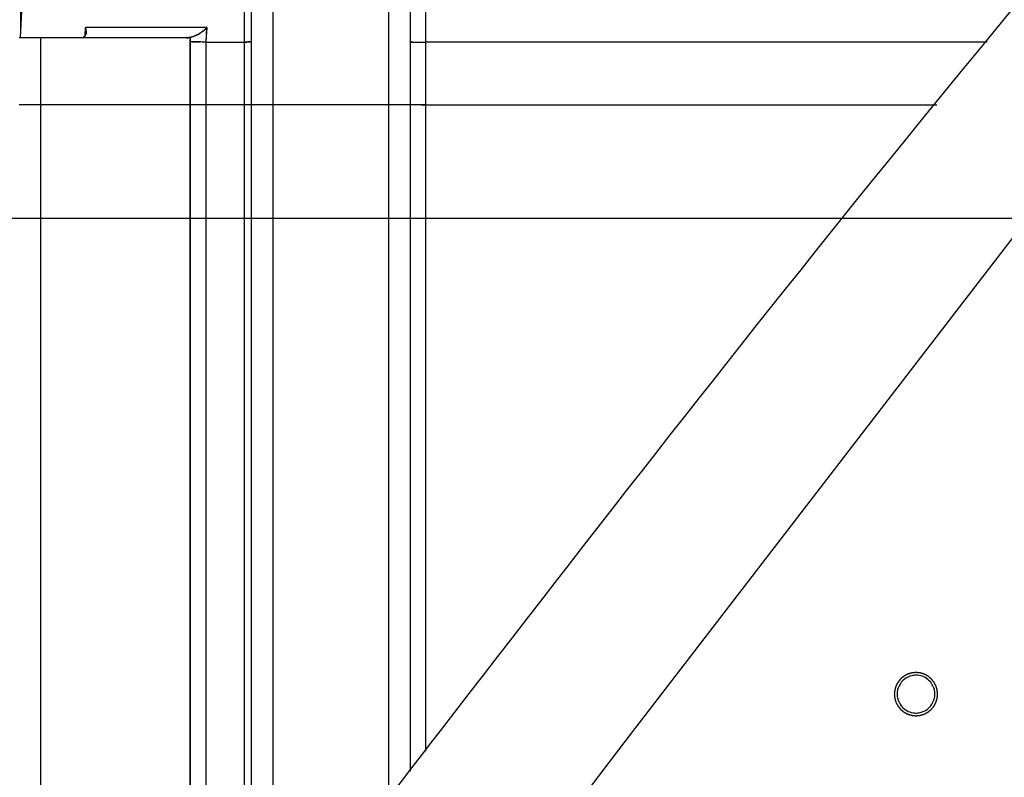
# Model space of a CAD drawing. Header units: millimetres. Extents: x 4086 to 10416, y 123 to 1549.
# Tile 91 of 256: x 6972 to 6995, y 745 to 762. Entities that reach past the tile are written whole.
import ezdxf

# ---------------------------------------------------------------- set-up
doc = ezdxf.new("R2010")
doc.units = ezdxf.units.MM
doc.layers.add('外形图', color=7, linetype='Continuous')
doc.layers.add('尺寸标注', color=7, linetype='Continuous')
doc.styles.add('思源黑', font='SourceHanSansCN-Normal.ttf')
doc.dimstyles.new('尺寸标注_1_4比例中六', dxfattribs={"dimtxt": 10, "dimasz": 8, "dimexe": 2, "dimexo": 1.5, "dimgap": 1, "dimtad": 1, "dimdec": 1, "dimlfac": 4, "dimdsep": 46, "dimtxsty": '思源黑', "dimcen": 0.09, "dimadec": 0, "dimazin": 0, "dimtp": 0.01, "dimtm": 0.01, "dimtfac": 1, "dimtdec": 1, "dimtofl": 0, "dimtmove": 0, "dimatfit": 3, "dimfxl": 1, "dimtolj": 1, "dimarcsym": 0})

# ---------------------------------------------------------------- blocks, each defined once
blk = doc.blocks.new('*D638')
at = {"layer": 'Defpoints', "color": 0}
for p in [(7256.283, 979.882), (6993.033, 633.257), (6993.033, 567.419)]:
    blk.add_point(p, dxfattribs=at)
at = {"layer": '尺寸标注', "color": 0, "lineweight": -2}
for p, q in [((7256.283, 978.382), (7256.283, 565.419)), ((6993.033, 631.757), (6993.033, 565.419)), ((7248.283, 567.419), (7001.033, 567.419))]:
    blk.add_line(p, q, dxfattribs=at)
at = {"layer": '尺寸标注', "color": 0}
for points in [[(7001.033, 568.752), (7001.033, 566.085), (6993.033, 567.419)], [(7248.283, 566.085), (7248.283, 568.752), (7256.283, 567.419)]]:
    blk.add_solid(points, dxfattribs=at)
at = {"layer": '尺寸标注', "color": 0, "insert": (7124.658, 573.603), "char_height": 10, "attachment_point": 5, "style": '思源黑'}
blk.add_mtext('\\A1;1053', dxfattribs=at)
blk = doc.blocks.new('*D640')
at = {"layer": 'Defpoints', "color": 0}
for p in [(7001.717, 757.501), (6878.883, 632.507), (6943.654, 632.507)]:
    blk.add_point(p, dxfattribs=at)
at = {"layer": '尺寸标注', "color": 0, "lineweight": -2}
for p, q in [((7000.217, 757.501), (6876.883, 757.501)), ((6878.883, 749.501), (6878.883, 640.507)), ((6942.154, 632.507), (6876.883, 632.507))]:
    blk.add_line(p, q, dxfattribs=at)
at = {"layer": '尺寸标注', "color": 0}
for points in [[(6880.216, 749.501), (6877.55, 749.501), (6878.883, 757.501)], [(6877.55, 640.507), (6880.216, 640.507), (6878.883, 632.507)]]:
    blk.add_solid(points, dxfattribs=at)
at = {"layer": '尺寸标注', "color": 0, "insert": (6872.705, 695.004), "char_height": 10, "attachment_point": 5, "rotation": 90, "style": '思源黑'}
blk.add_mtext('\\A1;500', dxfattribs=at)
blk = doc.blocks.new('*D641')
at = {"layer": 'Defpoints', "color": 0}
for p in [(6878.883, 952.507), (7011.126, 952.507), (7001.717, 757.501)]:
    blk.add_point(p, dxfattribs=at)
at = {"layer": '尺寸标注', "color": 0, "lineweight": -2}
for p, q in [((7009.626, 952.507), (6876.883, 952.507)), ((6878.883, 765.501), (6878.883, 944.507)), ((7000.217, 757.501), (6876.883, 757.501))]:
    blk.add_line(p, q, dxfattribs=at)
at = {"layer": '尺寸标注', "color": 0}
for points in [[(6880.216, 944.507), (6877.55, 944.507), (6878.883, 952.507)], [(6877.55, 765.501), (6880.216, 765.501), (6878.883, 757.501)]]:
    blk.add_solid(points, dxfattribs=at)
at = {"layer": '尺寸标注', "color": 0, "insert": (6872.705, 865.173), "char_height": 10, "attachment_point": 5, "rotation": 90, "style": '思源黑'}
blk.add_mtext('\\A1;780', dxfattribs=at)
blk = doc.blocks.new('*D642')
at = {"layer": 'Defpoints', "color": 0}
for p in [(7068.772, 1016.257), (6856.27, 632.507), (6943.654, 632.507)]:
    blk.add_point(p, dxfattribs=at)
at = {"layer": '尺寸标注', "color": 0, "lineweight": -2}
for p, q in [((7067.272, 1016.257), (6854.27, 1016.257)), ((6856.27, 1008.257), (6856.27, 640.507)), ((6942.154, 632.507), (6854.27, 632.507))]:
    blk.add_line(p, q, dxfattribs=at)
at = {"layer": '尺寸标注', "color": 0}
for points in [[(6857.603, 1008.257), (6854.936, 1008.257), (6856.27, 1016.257)], [(6854.936, 640.507), (6857.603, 640.507), (6856.27, 632.507)]]:
    blk.add_solid(points, dxfattribs=at)
at = {"layer": '尺寸标注', "color": 0, "insert": (6850.085, 824.382), "char_height": 10, "attachment_point": 5, "rotation": 90, "style": '思源黑'}
blk.add_mtext('\\A1;1535', dxfattribs=at)

msp = doc.modelspace()

# ---------------------------------------------------------------- linework, layer by layer
at = {"layer": '外形图', "color": 7, "linetype": 'Continuous'}
for p, q in [((6972.746, 770.033), (6972.308, 761.681)), ((6977.496, 761.582), (6977.498, 762.969)), ((6981.683, 762.969), (6981.683, 761.582)), ((6972.317, 762.732), (6972.317, 761.839)), ((6977.651, 762.732), (6977.651, 739.957)), ((6978.15, 762.732), (6978.15, 740.605)), ((6980.825, 762.732), (6980.825, 744.074)), ((6981.326, 762.732), (6981.326, 744.723)), ((6973.821, 761.919), (6973.812, 761.738)), ((6973.812, 761.738), (6973.823, 761.919)), ((6976.63, 761.919), (6973.821, 761.919)), ((6973.823, 761.919), (6973.84, 761.815)), ((6976.63, 761.919), (6976.606, 761.582)), ((6976.611, 761.582), (6976.624, 761.919)), ((6976.149, 761.682), (6972.285, 761.682)), ((6972.784, 761.682), (6972.784, 733.669)), ((6976.239, 761.595), (6976.246, 761.693)), ((6976.239, 738.127), (6976.239, 761.595)), ((6976.241, 761.595), (6976.239, 738.127)), ((6976.241, 761.595), (6976.239, 760.132)), ((6976.483, 761.587), (6976.239, 761.595)), ((6976.242, 761.692), (6976.241, 761.595)), ((6976.527, 761.585), (6976.475, 761.587)), ((6976.606, 761.582), (6976.522, 761.585)), ((6976.606, 761.582), (6976.606, 738.602)), ((6976.606, 761.582), (6977.497, 761.582)), ((6977.497, 739.758), (6977.497, 761.582)), ((6981.346, 761.586), (6981.349, 761.586)), ((6981.683, 761.582), (6981.683, 745.187)), ((6994.669, 761.582), (6981.683, 761.582)), ((6977.584, 760.132), (6972.285, 760.132)), ((6977.638, 760.132), (6977.583, 760.132)), ((6981.018, 760.132), (6977.651, 760.132)), ((6981.326, 760.132), (6980.825, 760.132)), ((6981.683, 760.132), (6981.327, 760.132)), ((6981.584, 760.132), (6993.506, 760.132))]:
    msp.add_line(p, q, dxfattribs=at)
msp.add_lwpolyline([(6976.164, 732.117), (6986.403, 745.541), (6995.963, 757.97), (7002.61, 766.11)], dxfattribs=at)
for centre, radius, start, end in [((6975.987, 762.547), 0.897, 300.0714, 305.8432), ((6975.929, 762.627), 0.995, 305.8561, 309.3438), ((6975.894, 762.689), 1.067, 305.4164, 308.6617), ((6975.887, 762.698), 1.077, 305.4279, 308.3831), ((6975.852, 762.721), 1.117, 309.3121, 310.8194), ((6975.737, 762.853), 1.292, 310.8621, 313.7075), ((6973.72, 761.8), 0.114, 298.1131, 311.3283), ((6973.718, 761.802), 0.117, 311.393, 322.0707), ((6973.718, 761.802), 0.116, 310.9615, 321.6792), ((6973.714, 761.805), 0.122, 322.0485, 325.6583), ((6973.713, 761.806), 0.124, 322.0173, 325.5334), ((6973.713, 761.806), 0.123, 321.63, 325.5221), ((6973.707, 761.81), 0.13, 325.5505, 330.6802), ((6973.708, 761.809), 0.129, 325.6761, 330.7535), ((6973.702, 761.813), 0.137, 330.6682, 336.1849), ((6973.702, 761.813), 0.136, 330.7394, 335.9723), ((6973.651, 761.825), 0.189, 354.2909, 356.8381), ((6973.651, 761.825), 0.189, 353.9094, 356.8418), ((6976.01, 762.508), 0.851, 295.8753, 300.0507), ((6976.073, 762.389), 0.717, 295.4865, 297.387), ((6976.075, 762.384), 0.712, 295.4823, 296.9029), ((6976.047, 762.438), 0.773, 296.9309, 300.135), ((6976.041, 762.45), 0.786, 297.4108, 300.51), ((6976.043, 762.446), 0.781, 297.4036, 300.2086), ((6975.303, 726.988), 34.619, 87.8433, 87.9803), ((6975.343, 728.07), 33.536, 87.8421, 87.9765), ((6981.477, 764.198), 2.615, 267.962, 268.4152), ((6981.476, 764.167), 2.585, 267.9587, 268.4293), ((6981.476, 764.172), 2.59, 267.9712, 268.4257), ((6981.481, 764.326), 2.744, 268.0227, 268.4903), ((6981.481, 764.338), 2.755, 268.0345, 268.4927), ((6981.53, 766.257), 4.675, 268.4618, 269.2876), ((6981.501, 765.065), 3.483, 268.4183, 268.6205), ((6981.501, 765.05), 3.467, 268.4159, 268.619), ((6981.499, 764.964), 3.382, 268.4142, 268.5713), ((6981.534, 766.469), 4.887, 268.5319, 269.2956), ((6981.533, 766.395), 4.813, 268.5261, 269.272), ((6981.538, 766.629), 5.047, 268.601, 269.2577), ((6981.54, 766.756), 5.175, 268.6444, 269.2545), ((6981.539, 766.731), 5.149, 268.6429, 269.2535), ((6981.573, 769.073), 7.491, 269.2266, 269.394), ((6981.565, 768.441), 6.859, 269.2274, 269.3733), ((6981.565, 768.436), 6.855, 269.2271, 269.3735), ((6981.572, 769.008), 7.426, 269.2311, 269.366), ((6981.565, 768.479), 6.897, 269.2283, 269.372), ((6981.574, 769.203), 7.622, 269.2468, 269.3899), ((6981.581, 769.835), 8.253, 269.3657, 269.5847), ((6981.578, 769.65), 8.069, 269.3747, 270.4937), ((6981.578, 769.647), 8.066, 269.3744, 270.4939), ((6981.578, 769.477), 7.895, 269.362, 270.6496), ((6981.582, 769.876), 8.294, 269.3888, 269.5809), ((6981.581, 769.85), 8.269, 269.3926, 269.5852), ((6981.58, 769.642), 8.06, 269.58, 270.0637), ((6981.58, 769.621), 8.039, 269.5792, 270.0642), ((6981.58, 769.564), 7.983, 269.5752, 270.0627), ((6981.583, 768.412), 6.83, 270.0505, 270.8377), ((6981.583, 768.344), 6.763, 270.0488, 270.8407), ((6981.584, 768.322), 6.741, 270.0473, 270.8417), ((6981.587, 768.641), 7.06, 270.4903, 270.6391), ((6981.587, 768.606), 7.024, 270.4904, 270.6526), ((6981.595, 767.902), 6.32, 270.6389, 270.7921), ((6981.596, 767.863), 6.281, 270.6529, 270.7929), ((6981.596, 767.814), 6.232, 270.6574, 270.7984), ((6993.024, 746.506), 0.438, 89.9921, 102.8199), ((6993.024, 746.508), 0.438, 269.9921, 282.8199)]:
    msp.add_arc(centre, radius, start, end, dxfattribs=at)
for points, knots in [([(6974.978, 736.492), (6977.332, 739.546), (6986.69, 751.77), (6996.229, 763.89), (7003.986, 772.438)], [0, 0, 0, 0, 299.730116, 1196.982999, 1196.982999, 1196.982999, 1196.982999]), ([(6976.149, 761.682), (6976.155, 761.682), (6976.166, 761.682), (6976.177, 761.682), (6976.182, 761.683)], [0, 0, 0, 0, 450.82543, 902.411755, 902.411755, 902.411755, 902.411755]), ([(6976.182, 761.683), (6976.177, 761.683), (6976.166, 761.684), (6976.156, 761.686), (6976.15, 761.687)], [0, 0, 0, 0, 446.866844, 902.258041, 902.258041, 902.258041, 902.258041]), ([(6976.182, 761.683), (6976.185, 761.683), (6976.19, 761.683), (6976.196, 761.684), (6976.198, 761.684)], [0, 0, 0, 0, 451.468693, 901.969226, 901.969226, 901.969226, 901.969226]), ([(6976.182, 761.683), (6976.185, 761.683), (6976.19, 761.683), (6976.195, 761.684), (6976.198, 761.684)], [0, 0, 0, 0, 451.456381, 901.968221, 901.968221, 901.968221, 901.968221]), ([(6976.198, 761.684), (6976.196, 761.684), (6976.19, 761.684), (6976.185, 761.683), (6976.182, 761.683)], [0, 0, 0, 0, 451.007817, 901.917141, 901.917141, 901.917141, 901.917141]), ([(6976.198, 761.684), (6976.202, 761.685), (6976.21, 761.686), (6976.218, 761.688), (6976.221, 761.689)], [0, 0, 0, 0, 450.517362, 901.712987, 901.712987, 901.712987, 901.712987]), ([(6976.198, 761.684), (6976.202, 761.685), (6976.21, 761.686), (6976.218, 761.688), (6976.221, 761.689)], [0, 0, 0, 0, 450.518793, 901.716487, 901.716487, 901.716487, 901.716487]), ([(6976.214, 761.686), (6976.212, 761.686), (6976.206, 761.685), (6976.201, 761.684), (6976.198, 761.684)], [0, 0, 0, 0, 451.252204, 901.685236, 901.685236, 901.685236, 901.685236]), ([(6976.246, 761.693), (6976.241, 761.692), (6976.23, 761.689), (6976.22, 761.687), (6976.214, 761.686)], [0, 0, 0, 0, 450.329665, 901.375711, 901.375711, 901.375711, 901.375711]), ([(6976.221, 761.689), (6976.225, 761.69), (6976.231, 761.692), (6976.237, 761.695), (6976.24, 761.696)], [0, 0, 0, 0, 447.010265, 901.338747, 901.338747, 901.338747, 901.338747]), ([(6976.221, 761.689), (6976.225, 761.69), (6976.231, 761.692), (6976.237, 761.695), (6976.24, 761.696)], [0, 0, 0, 0, 446.997264, 901.338387, 901.338387, 901.338387, 901.338387]), ([(6977.655, 761.594), (6977.639, 761.587), (6977.585, 761.589), (6977.533, 761.583), (6977.496, 761.582)], [0, 0, 0, 0, 274.69201, 885.343476, 885.343476, 885.343476, 885.343476]), ([(6977.655, 761.594), (6977.639, 761.587), (6977.585, 761.589), (6977.533, 761.583), (6977.496, 761.582)], [0, 0, 0, 0, 274.662595, 885.343494, 885.343494, 885.343494, 885.343494]), ([(6977.655, 761.594), (6977.64, 761.587), (6977.585, 761.589), (6977.533, 761.583), (6977.496, 761.582)], [0, 0, 0, 0, 274.782143, 885.343273, 885.343273, 885.343273, 885.343273]), ([(6977.497, 761.582), (6977.533, 761.583), (6977.585, 761.588), (6977.64, 761.587), (6977.655, 761.594)], [0, 0, 0, 0, 610.991479, 886.221081, 886.221081, 886.221081, 886.221081]), ([(6977.497, 761.582), (6977.533, 761.583), (6977.585, 761.588), (6977.64, 761.587), (6977.655, 761.594)], [0, 0, 0, 0, 611.065562, 886.221158, 886.221158, 886.221158, 886.221158]), ([(6977.497, 761.582), (6977.533, 761.583), (6977.585, 761.588), (6977.64, 761.587), (6977.655, 761.594)], [0, 0, 0, 0, 610.675541, 886.222893, 886.222893, 886.222893, 886.222893]), ([(6981.327, 761.589), (6981.327, 761.587), (6981.338, 761.588), (6981.343, 761.586), (6981.349, 761.586)], [0, 0, 0, 0, 220.441307, 842.247141, 842.247141, 842.247141, 842.247141]), ([(6981.385, 761.584), (6981.378, 761.584), (6981.365, 761.585), (6981.353, 761.586), (6981.347, 761.586)], [0, 0, 0, 0, 470.516791, 841.963356, 841.963356, 841.963356, 841.963356]), ([(6981.385, 761.584), (6981.378, 761.584), (6981.365, 761.585), (6981.353, 761.586), (6981.347, 761.586)], [0, 0, 0, 0, 470.558381, 841.963294, 841.963294, 841.963294, 841.963294]), ([(6981.384, 761.584), (6981.377, 761.584), (6981.365, 761.585), (6981.352, 761.586), (6981.347, 761.586)], [0, 0, 0, 0, 469.954597, 841.964432, 841.964432, 841.964432, 841.964432]), ([(6981.349, 761.586), (6981.354, 761.585), (6981.367, 761.585), (6981.38, 761.584), (6981.387, 761.584)], [0, 0, 0, 0, 373.371045, 842.066021, 842.066021, 842.066021, 842.066021]), ([(6993.524, 746.507), (6993.524, 746.515), (6993.522, 746.531), (6993.52, 746.552), (6993.518, 746.568), (6993.517, 746.578), (6993.517, 746.586), (6993.516, 746.592), (6993.516, 746.597), (6993.515, 746.601), (6993.515, 746.603), (6993.515, 746.604), (6993.514, 746.606), (6993.514, 746.608), (6993.513, 746.611), (6993.511, 746.616), (6993.51, 746.622), (6993.507, 746.63), (6993.504, 746.639), (6993.501, 746.651), (6993.497, 746.663), (6993.494, 746.672), (6993.492, 746.68), (6993.49, 746.686), (6993.489, 746.691), (6993.488, 746.694), (6993.487, 746.696), (6993.487, 746.698), (6993.486, 746.699), (6993.485, 746.701), (6993.483, 746.704), (6993.481, 746.708), (6993.478, 746.714), (6993.474, 746.721), (6993.469, 746.73), (6993.464, 746.741), (6993.458, 746.752), (6993.453, 746.761), (6993.449, 746.768), (6993.447, 746.773), (6993.444, 746.778), (6993.443, 746.781), (6993.442, 746.782), (6993.441, 746.784), (6993.44, 746.785), (6993.439, 746.787), (6993.436, 746.789), (6993.433, 746.793), (6993.429, 746.798), (6993.424, 746.805), (6993.417, 746.813), (6993.409, 746.822), (6993.402, 746.832), (6993.395, 746.84), (6993.39, 746.846), (6993.386, 746.851), (6993.383, 746.855), (6993.38, 746.858), (6993.379, 746.859), (6993.378, 746.861), (6993.377, 746.862), (6993.375, 746.863), (6993.372, 746.865), (6993.369, 746.868), (6993.364, 746.872), (6993.358, 746.877), (6993.35, 746.884), (6993.34, 746.892), (6993.331, 746.899), (6993.323, 746.906), (6993.317, 746.911), (6993.312, 746.915), (6993.308, 746.918), (6993.305, 746.92), (6993.304, 746.922), (6993.303, 746.923), (6993.301, 746.923), (6993.299, 746.924), (6993.296, 746.926), (6993.292, 746.928), (6993.286, 746.931), (6993.279, 746.935), (6993.27, 746.94), (6993.26, 746.946), (6993.249, 746.951), (6993.24, 746.956), (6993.233, 746.96), (6993.227, 746.963), (6993.223, 746.965), (6993.22, 746.967), (6993.218, 746.968), (6993.217, 746.969), (6993.215, 746.969), (6993.213, 746.97), (6993.21, 746.971), (6993.205, 746.972), (6993.199, 746.974), (6993.191, 746.976), (6993.182, 746.979), (6993.17, 746.983), (6993.158, 746.987), (6993.149, 746.99), (6993.141, 746.992), (6993.135, 746.994), (6993.13, 746.995), (6993.127, 746.996), (6993.125, 746.997), (6993.123, 746.997), (6993.122, 746.997), (6993.12, 746.998), (6993.116, 746.998), (6993.111, 746.999), (6993.105, 746.999), (6993.096, 747), (6993.086, 747.001), (6993.074, 747.002), (6993.061, 747.003), (6993.051, 747.004), (6993.043, 747.005), (6993.037, 747.006), (6993.032, 747.006), (6993.028, 747.007), (6993.026, 747.007), (6993.024, 747.007), (6993.023, 747.007), (6993.021, 747.007), (6993.017, 747.006), (6993.012, 747.006), (6993.006, 747.005), (6992.998, 747.005), (6992.988, 747.004), (6992.976, 747.002), (6992.964, 747.001), (6992.954, 747), (6992.945, 746.999), (6992.939, 746.999), (6992.934, 746.998), (6992.931, 746.998), (6992.929, 746.998), (6992.927, 746.998), (6992.926, 746.997), (6992.924, 746.997), (6992.92, 746.996), (6992.916, 746.994), (6992.91, 746.992), (6992.902, 746.99), (6992.892, 746.987), (6992.881, 746.984), (6992.869, 746.98), (6992.859, 746.977), (6992.851, 746.975), (6992.846, 746.973), (6992.841, 746.971), (6992.837, 746.97), (6992.835, 746.97), (6992.834, 746.97), (6992.833, 746.969), (6992.831, 746.968), (6992.828, 746.966), (6992.823, 746.964), (6992.818, 746.961), (6992.811, 746.957), (6992.802, 746.952), (6992.791, 746.947), (6992.78, 746.941), (6992.771, 746.936), (6992.764, 746.932), (6992.758, 746.929), (6992.754, 746.927), (6992.751, 746.925), (6992.749, 746.924), (6992.748, 746.924), (6992.747, 746.923), (6992.745, 746.921), (6992.742, 746.919), (6992.738, 746.916), (6992.733, 746.912), (6992.727, 746.907), (6992.719, 746.9), (6992.709, 746.892), (6992.7, 746.884), (6992.692, 746.878), (6992.685, 746.873), (6992.68, 746.869), (6992.676, 746.865), (6992.674, 746.863), (6992.672, 746.862), (6992.671, 746.861), (6992.67, 746.86), (6992.669, 746.858), (6992.666, 746.855), (6992.663, 746.851), (6992.659, 746.847), (6992.654, 746.84), (6992.648, 746.832), (6992.64, 746.823), (6992.632, 746.814), (6992.626, 746.806), (6992.621, 746.799), (6992.617, 746.795), (6992.613, 746.791), (6992.611, 746.788), (6992.61, 746.786), (6992.609, 746.785), (6992.608, 746.784), (6992.607, 746.782), (6992.606, 746.779), (6992.603, 746.775), (6992.6, 746.769), (6992.596, 746.762), (6992.592, 746.753), (6992.586, 746.742), (6992.58, 746.732), (6992.575, 746.723), (6992.571, 746.715), (6992.569, 746.71), (6992.566, 746.706), (6992.564, 746.702), (6992.564, 746.701), (6992.563, 746.699), (6992.562, 746.698), (6992.562, 746.696), (6992.561, 746.692), (6992.559, 746.688), (6992.557, 746.682), (6992.555, 746.674), (6992.552, 746.664), (6992.549, 746.653), (6992.545, 746.641), (6992.542, 746.631), (6992.54, 746.623), (6992.538, 746.618), (6992.536, 746.613), (6992.535, 746.609), (6992.535, 746.607), (6992.534, 746.606), (6992.534, 746.604), (6992.534, 746.602), (6992.534, 746.599), (6992.533, 746.594), (6992.532, 746.587), (6992.532, 746.579), (6992.531, 746.569), (6992.529, 746.552), (6992.527, 746.532), (6992.525, 746.515), (6992.524, 746.507)], [0, 0, 0, 0, 1616.574248, 3233.148496, 4041.43562, 4849.722744, 5253.866306, 5658.009868, 6062.15343, 6264.225211, 6365.261102, 6466.296992, 6567.332883, 6668.368773, 6870.440554, 7274.584116, 7678.727678, 8082.87124, 8891.158364, 9699.445488, 10507.732612, 11316.019736, 11720.163298, 12124.30686, 12528.450422, 12730.522203, 12831.558094, 12932.593984, 13033.629875, 13134.665765, 13336.737546, 13740.881108, 14145.02467, 14549.168232, 15357.455356, 16165.74248, 16974.029604, 17782.316728, 18186.46029, 18590.603852, 18994.747414, 19196.819195, 19297.855086, 19398.890976, 19499.926867, 19600.962757, 19803.034538, 20207.1781, 20611.321662, 21015.465224, 21823.752348, 22632.039472, 23440.326596, 24248.61372, 24652.757282, 25056.900844, 25461.044406, 25663.116187, 25764.152078, 25865.187968, 25966.223859, 26067.259749, 26269.33153, 26673.475092, 27077.618654, 27481.762216, 28290.04934, 29098.336464, 29906.623588, 30714.910712, 31119.054274, 31523.197836, 31927.341398, 32129.413179, 32230.44907, 32331.48496, 32432.520851, 32533.556741, 32735.628522, 33139.772084, 33543.915646, 33948.059208, 34756.346332, 35564.633456, 36372.92058, 37181.207704, 37585.351266, 37989.494828, 38393.63839, 38595.710171, 38696.746062, 38797.781952, 38898.817843, 38999.853733, 39201.925514, 39606.069076, 40010.212638, 40414.3562, 41222.643324, 42030.930448, 42839.217572, 43647.504696, 44051.648258, 44455.79182, 44859.935382, 45062.007163, 45163.043054, 45264.078944, 45365.114835, 45466.150725, 45668.222506, 46072.366068, 46476.50963, 46880.653192, 47688.940316, 48497.22744, 49305.514564, 50113.801688, 50517.94525, 50922.088812, 51326.232374, 51528.304155, 51629.340046, 51730.375936, 51831.411827, 51932.447717, 52134.519498, 52538.66306, 52942.806622, 53346.950184, 54155.237308, 54963.524432, 55771.811556, 56580.09868, 56984.242242, 57388.385804, 57792.529366, 57994.601147, 58095.637038, 58196.672928, 58297.708819, 58398.74471, 58600.816491, 59004.960053, 59409.103615, 59813.247177, 60621.534301, 61429.821425, 62238.108549, 63046.395673, 63450.539235, 63854.682797, 64258.826359, 64460.89814, 64561.93403, 64662.969921, 64764.005811, 64865.041702, 65067.113483, 65471.257045, 65875.400607, 66279.544169, 67087.831293, 67896.118417, 68704.405541, 69512.692665, 69916.836227, 70320.979789, 70725.123351, 70927.195132, 71028.231022, 71129.266913, 71230.302803, 71331.338694, 71533.410475, 71937.554037, 72341.697599, 72745.841161, 73554.128285, 74362.415409, 75170.702533, 75978.989657, 76383.133219, 76787.276781, 77191.420343, 77393.492124, 77494.528014, 77595.563905, 77696.599795, 77797.635686, 77999.707467, 78403.851029, 78807.994591, 79212.138153, 80020.425277, 80828.712401, 81636.999525, 82445.286649, 82849.430211, 83253.573773, 83657.717335, 83859.789116, 83960.825006, 84061.860897, 84162.896787, 84263.932678, 84466.004459, 84870.148021, 85274.291583, 85678.435145, 86486.722269, 87295.009393, 88103.296517, 88911.583641, 89315.727203, 89719.870765, 90124.014327, 90326.086108, 90427.121998, 90528.157889, 90629.193779, 90730.22967, 90932.301451, 91336.445013, 91740.588575, 92144.732137, 92953.019261, 93761.306385, 94569.593509, 95377.880633, 95782.024195, 96186.167757, 96590.311319, 96792.3831, 96893.41899, 96994.454881, 97095.490771, 97196.526662, 97398.598443, 97802.742005, 98206.885567, 98611.029129, 99419.316253, 100227.603377, 101844.177625, 103460.751873, 103460.751873, 103460.751873, 103460.751873]), ([(6992.524, 746.507), (6992.525, 746.499), (6992.527, 746.483), (6992.529, 746.463), (6992.53, 746.446), (6992.531, 746.436), (6992.532, 746.428), (6992.533, 746.422), (6992.533, 746.417), (6992.534, 746.414), (6992.534, 746.412), (6992.534, 746.41), (6992.534, 746.409), (6992.535, 746.407), (6992.536, 746.403), (6992.537, 746.398), (6992.539, 746.393), (6992.542, 746.385), (6992.545, 746.375), (6992.548, 746.363), (6992.552, 746.352), (6992.554, 746.342), (6992.557, 746.334), (6992.559, 746.328), (6992.56, 746.323), (6992.561, 746.32), (6992.562, 746.318), (6992.562, 746.317), (6992.563, 746.315), (6992.564, 746.313), (6992.565, 746.31), (6992.568, 746.306), (6992.571, 746.3), (6992.575, 746.293), (6992.579, 746.284), (6992.585, 746.274), (6992.591, 746.263), (6992.596, 746.254), (6992.599, 746.247), (6992.602, 746.241), (6992.605, 746.237), (6992.606, 746.234), (6992.607, 746.232), (6992.608, 746.23), (6992.609, 746.229), (6992.61, 746.228), (6992.613, 746.225), (6992.616, 746.221), (6992.62, 746.216), (6992.625, 746.21), (6992.632, 746.202), (6992.639, 746.192), (6992.647, 746.182), (6992.654, 746.174), (6992.659, 746.168), (6992.663, 746.163), (6992.666, 746.159), (6992.669, 746.156), (6992.67, 746.155), (6992.671, 746.154), (6992.672, 746.153), (6992.674, 746.151), (6992.676, 746.149), (6992.68, 746.146), (6992.685, 746.142), (6992.691, 746.137), (6992.699, 746.13), (6992.709, 746.123), (6992.718, 746.115), (6992.726, 746.108), (6992.732, 746.103), (6992.737, 746.099), (6992.741, 746.096), (6992.743, 746.094), (6992.745, 746.093), (6992.746, 746.092), (6992.748, 746.091), (6992.749, 746.09), (6992.753, 746.088), (6992.757, 746.086), (6992.762, 746.083), (6992.77, 746.079), (6992.779, 746.074), (6992.789, 746.069), (6992.8, 746.063), (6992.809, 746.058), (6992.816, 746.054), (6992.822, 746.051), (6992.826, 746.049), (6992.829, 746.047), (6992.831, 746.046), (6992.832, 746.045), (6992.834, 746.045), (6992.836, 746.044), (6992.839, 746.043), (6992.844, 746.042), (6992.85, 746.04), (6992.858, 746.038), (6992.867, 746.035), (6992.879, 746.031), (6992.891, 746.028), (6992.9, 746.025), (6992.908, 746.022), (6992.914, 746.021), (6992.919, 746.019), (6992.922, 746.018), (6992.924, 746.017), (6992.926, 746.017), (6992.927, 746.017), (6992.929, 746.017), (6992.933, 746.016), (6992.938, 746.016), (6992.944, 746.015), (6992.952, 746.014), (6992.963, 746.013), (6992.975, 746.012), (6992.987, 746.011), (6992.998, 746.01), (6993.006, 746.009), (6993.012, 746.008), (6993.017, 746.008), (6993.021, 746.007), (6993.023, 746.007), (6993.024, 746.007), (6993.026, 746.007), (6993.028, 746.007), (6993.031, 746.008), (6993.037, 746.008), (6993.043, 746.009), (6993.051, 746.01), (6993.061, 746.011), (6993.073, 746.012), (6993.085, 746.013), (6993.095, 746.014), (6993.103, 746.015), (6993.109, 746.015), (6993.114, 746.016), (6993.118, 746.016), (6993.12, 746.017), (6993.122, 746.017), (6993.123, 746.017), (6993.125, 746.018), (6993.128, 746.019), (6993.133, 746.02), (6993.139, 746.022), (6993.147, 746.024), (6993.157, 746.027), (6993.168, 746.031), (6993.18, 746.034), (6993.19, 746.037), (6993.197, 746.04), (6993.203, 746.041), (6993.208, 746.043), (6993.212, 746.044), (6993.213, 746.044), (6993.215, 746.045), (6993.216, 746.046), (6993.218, 746.047), (6993.221, 746.048), (6993.226, 746.051), (6993.231, 746.053), (6993.238, 746.057), (6993.247, 746.062), (6993.258, 746.068), (6993.269, 746.074), (6993.278, 746.078), (6993.285, 746.082), (6993.29, 746.085), (6993.295, 746.087), (6993.298, 746.089), (6993.3, 746.09), (6993.301, 746.091), (6993.302, 746.092), (6993.304, 746.093), (6993.307, 746.095), (6993.311, 746.099), (6993.316, 746.102), (6993.322, 746.108), (6993.33, 746.114), (6993.34, 746.122), (6993.349, 746.13), (6993.357, 746.137), (6993.364, 746.142), (6993.368, 746.146), (6993.372, 746.149), (6993.375, 746.151), (6993.377, 746.153), (6993.378, 746.154), (6993.379, 746.155), (6993.38, 746.156), (6993.382, 746.159), (6993.386, 746.163), (6993.39, 746.168), (6993.395, 746.174), (6993.401, 746.182), (6993.409, 746.191), (6993.417, 746.201), (6993.423, 746.209), (6993.428, 746.215), (6993.432, 746.22), (6993.435, 746.224), (6993.438, 746.226), (6993.439, 746.228), (6993.44, 746.229), (6993.441, 746.23), (6993.442, 746.232), (6993.443, 746.235), (6993.446, 746.24), (6993.449, 746.245), (6993.452, 746.252), (6993.457, 746.261), (6993.463, 746.272), (6993.469, 746.283), (6993.474, 746.292), (6993.477, 746.299), (6993.48, 746.304), (6993.483, 746.309), (6993.484, 746.312), (6993.485, 746.314), (6993.486, 746.315), (6993.486, 746.316), (6993.487, 746.318), (6993.488, 746.322), (6993.49, 746.327), (6993.491, 746.333), (6993.494, 746.34), (6993.497, 746.35), (6993.5, 746.362), (6993.504, 746.373), (6993.507, 746.383), (6993.509, 746.391), (6993.511, 746.397), (6993.512, 746.402), (6993.514, 746.405), (6993.514, 746.407), (6993.515, 746.408), (6993.515, 746.41), (6993.515, 746.412), (6993.515, 746.416), (6993.516, 746.421), (6993.516, 746.427), (6993.517, 746.435), (6993.518, 746.445), (6993.52, 746.462), (6993.522, 746.482), (6993.524, 746.499), (6993.524, 746.507)], [0, 0, 0, 0, 1640.456624, 3280.913249, 4101.141561, 4921.369873, 5331.48403, 5741.598186, 6151.712342, 6356.76942, 6459.297959, 6561.826498, 6664.355037, 6766.883576, 6971.940654, 7382.05481, 7792.168966, 8202.283122, 9022.511435, 9842.739747, 10662.968059, 11483.196371, 11893.310528, 12303.424684, 12713.53884, 12918.595918, 13021.124457, 13123.652996, 13226.181535, 13328.710074, 13533.767152, 13943.881308, 14353.995464, 14764.10962, 15584.337933, 16404.566245, 17224.794557, 18045.022869, 18455.137025, 18865.251182, 19275.365338, 19480.422416, 19582.950955, 19685.479494, 19788.008033, 19890.536572, 20095.59365, 20505.707806, 20915.821962, 21325.936118, 22146.164431, 22966.392743, 23786.621055, 24606.849367, 25016.963523, 25427.077679, 25837.191836, 26042.248914, 26144.777453, 26247.305992, 26349.834531, 26452.36307, 26657.420148, 27067.534304, 27477.64846, 27887.762616, 28707.990928, 29528.219241, 30348.447553, 31168.675865, 31578.790021, 31988.904177, 32399.018334, 32604.075412, 32706.603951, 32809.13249, 32911.661029, 33014.189568, 33219.246646, 33629.360802, 34039.474958, 34449.589114, 35269.817426, 36090.045739, 36910.274051, 37730.502363, 38140.616519, 38550.730675, 38960.844831, 39165.90191, 39268.430449, 39370.958988, 39473.487527, 39576.016066, 39781.073144, 40191.1873, 40601.301456, 41011.415612, 41831.643924, 42651.872237, 43472.100549, 44292.328861, 44702.443017, 45112.557173, 45522.671329, 45727.728407, 45830.256946, 45932.785486, 46035.314025, 46137.842564, 46342.899642, 46753.013798, 47163.127954, 47573.24211, 48393.470422, 49213.698734, 50033.927047, 50854.155359, 51264.269515, 51674.383671, 52084.497827, 52289.554905, 52392.083444, 52494.611983, 52597.140522, 52699.669062, 52904.72614, 53314.840296, 53724.954452, 54135.068608, 54955.29692, 55775.525232, 56595.753545, 57415.981857, 57826.096013, 58236.210169, 58646.324325, 58851.381403, 58953.909942, 59056.438481, 59158.96702, 59261.495559, 59466.552638, 59876.666794, 60286.78095, 60696.895106, 61517.123418, 62337.35173, 63157.580043, 63977.808355, 64387.922511, 64798.036667, 65208.150823, 65413.207901, 65515.73644, 65618.264979, 65720.793518, 65823.322057, 66028.379135, 66438.493292, 66848.607448, 67258.721604, 68078.949916, 68899.178228, 69719.406541, 70539.634853, 70949.749009, 71359.863165, 71769.977321, 71975.034399, 72077.562938, 72180.091477, 72282.620016, 72385.148555, 72590.205633, 73000.319789, 73410.433946, 73820.548102, 74640.776414, 75461.004726, 76281.233038, 77101.461351, 77511.575507, 77921.689663, 78331.803819, 78536.860897, 78639.389436, 78741.917975, 78844.446514, 78946.975053, 79152.032131, 79562.146287, 79972.260444, 80382.3746, 81202.602912, 82022.831224, 82843.059536, 83663.287849, 84073.402005, 84483.516161, 84893.630317, 85098.687395, 85201.215934, 85303.744473, 85406.273012, 85508.801551, 85713.858629, 86123.972785, 86534.086941, 86944.201098, 87764.42941, 88584.657722, 89404.886034, 90225.114347, 90635.228503, 91045.342659, 91455.456815, 91660.513893, 91763.042432, 91865.570971, 91968.09951, 92070.628049, 92275.685127, 92685.799283, 93095.913439, 93506.027596, 94326.255908, 95146.48422, 95966.712532, 96786.940845, 97197.055001, 97607.169157, 98017.283313, 98222.340391, 98324.86893, 98427.397469, 98529.926008, 98632.454547, 98837.511625, 99247.625781, 99657.739937, 100067.854093, 100888.082406, 101708.310718, 103348.767342, 104989.223967, 104989.223967, 104989.223967, 104989.223967])]:
    msp.add_open_spline(points, degree=3, knots=knots, dxfattribs=at)
for points in [[(6973.84, 761.821), (6973.841, 761.854), (6973.834, 761.888), (6973.823, 761.919)], [(6973.826, 761.757), (6973.835, 761.777), (6973.839, 761.799), (6973.84, 761.821)], [(6976.435, 761.77), (6976.462, 761.786), (6976.487, 761.802), (6976.512, 761.82)], [(6976.436, 761.771), (6976.462, 761.786), (6976.487, 761.803), (6976.512, 761.82)], [(6976.44, 761.773), (6976.465, 761.788), (6976.489, 761.803), (6976.512, 761.82)], [(6976.512, 761.82), (6976.536, 761.837), (6976.56, 761.856), (6976.583, 761.875)], [(6976.556, 761.853), (6976.582, 761.874), (6976.607, 761.896), (6976.63, 761.919)], [(6976.56, 761.856), (6976.585, 761.876), (6976.608, 761.897), (6976.63, 761.919)], [(6976.583, 761.875), (6976.599, 761.889), (6976.615, 761.904), (6976.63, 761.919)], [(6973.774, 761.7), (6973.788, 761.707), (6973.8, 761.718), (6973.81, 761.73)], [(6973.839, 761.807), (6973.837, 761.79), (6973.833, 761.773), (6973.826, 761.758)], [(6973.839, 761.807), (6973.837, 761.79), (6973.833, 761.773), (6973.827, 761.758)], [(6973.839, 761.805), (6973.837, 761.789), (6973.833, 761.773), (6973.827, 761.758)], [(6976.239, 761.595), (6976.318, 761.592), (6976.396, 761.59), (6976.475, 761.587)], [(6976.239, 761.595), (6976.319, 761.592), (6976.4, 761.59), (6976.48, 761.587)], [(6976.239, 761.595), (6976.311, 761.593), (6976.383, 761.59), (6976.455, 761.588)], [(6976.246, 761.693), (6976.292, 761.705), (6976.338, 761.721), (6976.381, 761.742)], [(6976.246, 761.693), (6976.292, 761.705), (6976.338, 761.721), (6976.381, 761.742)], [(6976.381, 761.742), (6976.338, 761.721), (6976.293, 761.703), (6976.246, 761.693)], [(6976.246, 761.693), (6976.292, 761.705), (6976.338, 761.721), (6976.381, 761.742)], [(6992.752, 746.849), (6992.653, 746.77), (6992.587, 746.634), (6992.587, 746.507)], [(6992.927, 746.934), (6992.864, 746.919), (6992.802, 746.89), (6992.752, 746.849)], [(6993.297, 746.849), (6993.222, 746.909), (6993.121, 746.945), (6993.024, 746.945)], [(6993.462, 746.507), (6993.462, 746.634), (6993.396, 746.77), (6993.297, 746.849)], [(6992.587, 746.507), (6992.587, 746.381), (6992.653, 746.244), (6992.752, 746.165)], [(6993.297, 746.165), (6993.396, 746.244), (6993.462, 746.381), (6993.462, 746.507)], [(6992.752, 746.165), (6992.827, 746.105), (6992.928, 746.07), (6993.024, 746.07)], [(6993.122, 746.081), (6993.185, 746.095), (6993.246, 746.125), (6993.297, 746.165)]]:
    msp.add_open_spline(points, degree=3, dxfattribs=at)

# ---------------------------------------------------------------- dimensions: what is measured, and where the dimension line sits
at = {"layer": '尺寸标注'}
dim = msp.add_linear_dim(base=(6856.27, 632.507), p1=(7068.772, 1016.257), p2=(6943.654, 632.507), angle=90, dimstyle='尺寸标注_1_4比例中六', dxfattribs=at)
dim.commit()
dim.dimension.update_dxf_attribs({"geometry": '*D642', "text_midpoint": (6850.085, 824.382)})
dim = msp.add_linear_dim(base=(6993.033, 567.419), p1=(7256.283, 979.882), p2=(6993.033, 633.257), dimstyle='尺寸标注_1_4比例中六', dxfattribs=at)
dim.commit()
dim.dimension.update_dxf_attribs({"geometry": '*D638', "text_midpoint": (7124.658, 573.603)})
dim = msp.add_linear_dim(base=(6878.883, 952.507), p1=(7001.717, 757.501), p2=(7011.126, 952.507), angle=90, text='780', dimstyle='尺寸标注_1_4比例中六', dxfattribs=at)
dim.commit()
dim.dimension.update_dxf_attribs({"geometry": '*D641', "text_midpoint": (6878.883, 865.173), "dimtype": 160})
dim = msp.add_linear_dim(base=(6878.883, 632.507), p1=(7001.717, 757.501), p2=(6943.654, 632.507), angle=90, text='500', dimstyle='尺寸标注_1_4比例中六', dxfattribs=at)
dim.commit()
dim.dimension.update_dxf_attribs({"geometry": '*D640', "text_midpoint": (6872.705, 695.004)})

doc.saveas('drawing.dxf')
